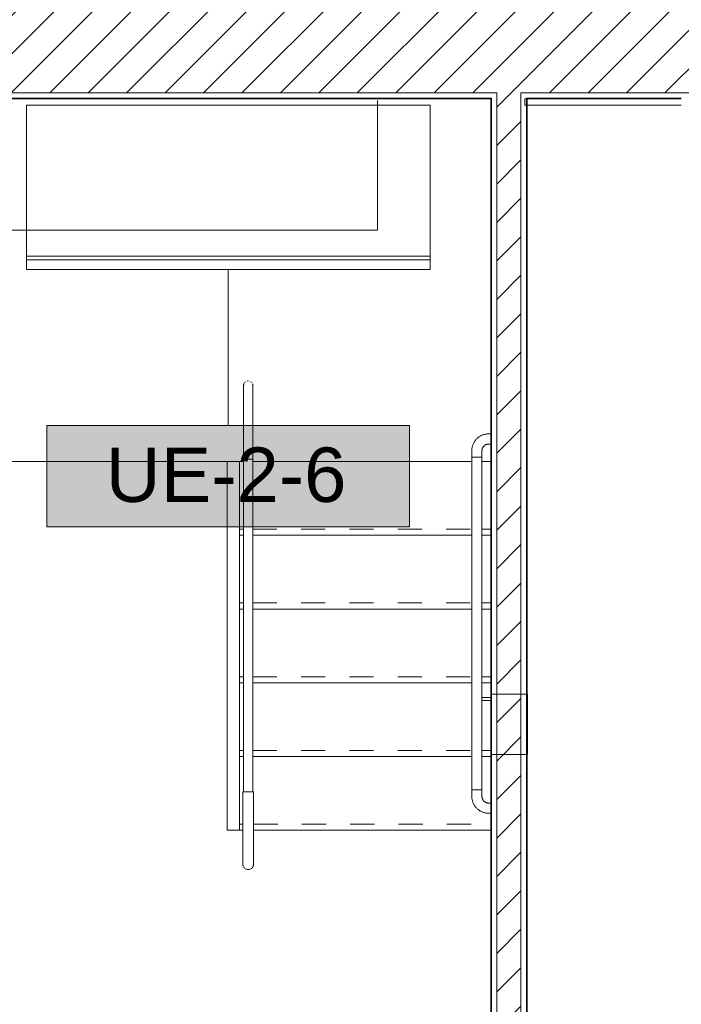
# Model space of a CAD drawing. Header units: metres. Extents: x 1.7 to 42.3, y -72.9 to -47.6.
# Tile 123 of 216: x 12.6 to 15.4, y -58.6 to -54.5. Entities that reach past the tile are written whole.
import ezdxf

# ---------------------------------------------------------------- set-up
doc = ezdxf.new("R2010")
doc.units = ezdxf.units.M
doc.linetypes.add('Projeção', pattern=[0.003969, 0.002381, -0.001587])
for name, color, linetype, lineweight, true_color in [('2PAV - FRIG_dwg', 7, 'Continuous', 18, 0x767676), ('M-EQPM-IDEN', 1, 'Continuous', 9, 0xff0000), ('TUB_FRIGO', 30, 'Continuous', 18, 0xff7f00)]:
    doc.layers.add(name, color=color, linetype=linetype, lineweight=lineweight, true_color=true_color)
for name, color, linetype, lineweight in [('A-COLS', 7, 'Continuous', 18), ('A-FLOR', 7, 'Continuous', 18), ('A-WALL', 7, 'Continuous', 18), ('A-WALL-PATT', 7, 'Continuous', 18), ('Balaústres', 7, 'Continuous', 18), ('Corrimão', 7, 'Continuous', 18), ('Guarda-corpos', 7, 'Continuous', 18), ('M-EQPM', 7, 'Continuous', 18), ('S-COLS', 7, 'Continuous', 18), ('S-STRS', 7, 'Continuous', 18)]:
    doc.layers.add(name, color=color, linetype=linetype, lineweight=lineweight)
doc.styles.add('Arial_2', font='arial.ttf', dxfattribs={"height": 0.225})
pattern_1 = [(50, (21.555, -62.9), (0.546555, -0.047815), [0.05715, -0.62865]), (355, (21.555, -62.9), (-0.105728, 0.573166), [0.04572, -0.50292]), (100.451, (21.601, -62.904), (0.440828, 0.525349), [0.04857, -0.53427]), (46.184, (21.555, -62.748), (0.813237, -0.12613), [0.08573, -0.94298]), (96.636, (21.623, -62.758), (0.712212, 0.742287), [0.07286, -0.80141]), (351.184, (21.555, -62.748), (0.712217, 0.742274), [0.06858, -0.75438]), (21, (21.631, -62.786), (0.454846, -0.306795), [0.05715, -0.62865]), (326, (21.631, -62.786), (0.185405, 0.55256), [0.04572, -0.50292]), (71.451, (21.669, -62.811), (0.640251, 0.245763), [0.04857, -0.53427]), (37.5, (21.555, -62.9), (0.009261, 0.2536672), [0.02515, -0.47168, 0.02515, -0.48539, -0.50482]), (37.5, (21.555, -62.9), (0.009261, 0.2536672), [-1.007, 0.02515, -0.47968]), (7.5, (21.555, -62.9), (0.200456, 0.300546), [0.02515, -0.26594, 0.02515, -0.46025, -0.1924]), (7.5, (21.555, -62.9), (0.200456, 0.300546), [-0.77648, 0.02515, -0.16726]), (327.5, (21.385, -62.9), (0.4067682, -0.0171882), [0.02515, -0.16535, 0.02515, -0.56921, -0.78867]), (327.5, (21.385, -62.9), (0.4067682, -0.0171882), [-0.78486, 0.02515, -0.76352]), (317.5, (21.309, -62.9), (0.444383, 0.0762794), [0.02515, -0.2225, 0.02515, -0.36957, -0.56007]), (317.5, (21.309, -62.9), (0.444383, 0.0762794), [-0.64237, 0.02515, -0.53492])]
pattern_2 = [(45, (21.555, -62.9), (-0.0795495, 0.0795495), [])]

# ---------------------------------------------------------------- blocks, each defined once
blk = doc.blocks.new('Paredes 25 - Paredes 21-7862988-2PAV - FRIGORÍFICA')
at = {"layer": 'A-WALL', "color": 253, "true_color": 0xaaaaaa}
for p, q in [((15.3873, -54.8415), (14.7398, -54.8415)), ((14.7398, -54.8415), (14.7398, -54.8679)), ((14.7398, -54.8679), (15.3873, -54.8679))]:
    blk.add_line(p, q, dxfattribs=at)
blk = doc.blocks.new('Guarda-corpo - 1_-6163817-2PAV - FRIGORÍFICA')
at = {"layer": 'Balaústres', "color": 253, "true_color": 0xaaaaaa}
for p, q in [((-0.0153, 0.3162), (-0.0148, 0.3168)), ((-0.0076, 0.3223), (-0.0069, 0.3226)), ((0.0023, 0.3237), (0.003, 0.3236)), ((0.0067, 0.3226), (0.0074, 0.3223)), ((0.0114, 0.3201), (0.012, 0.3196)), ((-0.0191, 0.2032), (-0.0191, 0)), ((0.019, 0), (0.019, 0.2032))]:
    blk.add_line(p, q, dxfattribs=at)
at = {"layer": 'Balaústres', "color": 253, "true_color": 0xaaaaaa, "flags": 128}
for points in [[(-0.0191, 0.3048), (-0.019, 0.3056), (-0.019, 0.3063), (-0.0189, 0.3071), (-0.0188, 0.3078), (-0.0187, 0.3086), (-0.0185, 0.3093), (-0.0183, 0.3101), (-0.0181, 0.3108), (-0.0178, 0.3115), (-0.0175, 0.3122), (-0.0172, 0.3129)], [(-0.0191, 0.3048), (-0.0191, 0.3047), (-0.0191, 0.3045), (-0.0191, 0.3041), (-0.0191, 0.3035), (-0.0191, 0.3028), (-0.0191, 0.3019), (-0.0191, 0.3008), (-0.0191, 0.2996), (-0.0191, 0.2983), (-0.0191, 0.2968), (-0.0191, 0.2951), (-0.0191, 0.2933), (-0.0191, 0.2914), (-0.0191, 0.2893), (-0.0191, 0.2871), (-0.0191, 0.2847), (-0.0191, 0.2822), (-0.0191, 0.2796), (-0.0191, 0.2768), (-0.0191, 0.274), (-0.0191, 0.271), (-0.0191, 0.2679), (-0.0191, 0.2648), (-0.0191, 0.2615), (-0.0191, 0.2581), (-0.0191, 0.2546), (-0.0191, 0.2511), (-0.0191, 0.2475), (-0.0191, 0.2438), (-0.0191, 0.24), (-0.0191, 0.2362), (-0.0191, 0.2323), (-0.0191, 0.2284), (-0.0191, 0.2245), (-0.0191, 0.2205), (-0.0191, 0.2165), (-0.0191, 0.2124), (-0.0191, 0.2084), (-0.0191, 0.2043), (-0.0191, 0.2032)], [(-0.0191, 0.2928), (-0.0191, 0.2947), (-0.0191, 0.2963), (-0.0191, 0.2979), (-0.0191, 0.2993), (-0.0191, 0.3005), (-0.0191, 0.3016), (-0.0191, 0.3026), (-0.0191, 0.3033), (-0.0191, 0.3039), (-0.0191, 0.3044), (-0.0191, 0.3047), (-0.0191, 0.3048), (-0.0191, 0.3048)], [(-0.0121, 0.3195), (-0.0115, 0.32), (-0.0109, 0.3204)], [(-0.0032, 0.3236), (-0.0025, 0.3237), (-0.0017, 0.3238)], [(0.0147, 0.3169), (0.0152, 0.3163), (0.0156, 0.3157)], [(0.0175, 0.3124), (0.0178, 0.3117), (0.018, 0.311), (0.0183, 0.3103), (0.0185, 0.3095), (0.0186, 0.3088), (0.0188, 0.308), (0.0189, 0.3073), (0.019, 0.3065), (0.019, 0.3058), (0.019, 0.305), (0.019, 0.3048)], [(0.019, 0.2032), (0.019, 0.2073), (0.019, 0.2113), (0.019, 0.2154), (0.019, 0.2194), (0.019, 0.2234), (0.019, 0.2274), (0.019, 0.2313), (0.019, 0.2352), (0.019, 0.239), (0.019, 0.2428), (0.019, 0.2465), (0.019, 0.2501), (0.019, 0.2537), (0.019, 0.2572), (0.019, 0.2606), (0.019, 0.2639), (0.019, 0.2671), (0.019, 0.2702), (0.019, 0.2732), (0.019, 0.2761), (0.019, 0.2789), (0.019, 0.2815), (0.019, 0.284), (0.019, 0.2864), (0.019, 0.2887), (0.019, 0.2908), (0.019, 0.2928), (0.019, 0.2947), (0.019, 0.2963), (0.019, 0.2979), (0.019, 0.2993), (0.019, 0.3005), (0.019, 0.3016), (0.019, 0.3026), (0.019, 0.3033), (0.019, 0.3039), (0.019, 0.3044), (0.019, 0.3047), (0.019, 0.3048), (0.019, 0.3048)], [(0.019, 0.3048), (0.019, 0.3047), (0.019, 0.3045), (0.019, 0.3041), (0.019, 0.3035), (0.019, 0.3028), (0.019, 0.3019), (0.019, 0.3008), (0.019, 0.2996), (0.019, 0.2983), (0.019, 0.2968), (0.019, 0.2951), (0.019, 0.2933)], [(-0.0191, 0.2032), (-0.0191, 0.2073), (-0.0191, 0.2113), (-0.0191, 0.2154), (-0.0191, 0.2194), (-0.0191, 0.2234), (-0.0191, 0.2274), (-0.0191, 0.2313), (-0.0191, 0.2352), (-0.0191, 0.239), (-0.0191, 0.2428), (-0.0191, 0.2465), (-0.0191, 0.2501), (-0.0191, 0.2525)], [(0.019, 0.2812), (0.019, 0.2796), (0.019, 0.2768), (0.019, 0.274), (0.019, 0.271), (0.019, 0.2679), (0.019, 0.2648), (0.019, 0.2615), (0.019, 0.2581), (0.019, 0.2546), (0.019, 0.2511), (0.019, 0.2475), (0.019, 0.2438), (0.019, 0.24), (0.019, 0.2362), (0.019, 0.2323), (0.019, 0.2284), (0.019, 0.2245), (0.019, 0.2205), (0.019, 0.2165), (0.019, 0.2124), (0.019, 0.2084), (0.019, 0.2043), (0.019, 0.2032)]]:
    blk.add_lwpolyline(points, dxfattribs=at)
blk = doc.blocks.new('Guarda-corpo - 1_-8449295-2PAV - FRIGORÍFICA')
at = {"layer": 'Balaústres', "color": 253, "true_color": 0xaaaaaa}
for p, q in [((-0.022, 0), (-0.022, -0.1984)), ((-0.0191, 0), (-0.022, 0)), ((0.022, 0), (0.0191, 0)), ((0.022, -0.1984), (0.022, 0))]:
    blk.add_line(p, q, dxfattribs=at)
at = {"layer": 'Balaústres', "color": 253, "true_color": 0xaaaaaa, "flags": 128}
for points in [[(-0.022, -0.2479), (-0.022, -0.2463), (-0.022, -0.2427), (-0.022, -0.239), (-0.022, -0.2352), (-0.022, -0.2314), (-0.022, -0.2275), (-0.022, -0.2236), (-0.022, -0.2197), (-0.022, -0.2157), (-0.022, -0.2117), (-0.022, -0.2076), (-0.022, -0.2036), (-0.022, -0.1995), (-0.022, -0.1984)], [(-0.022, -0.1984), (-0.022, -0.2025), (-0.022, -0.2065), (-0.022, -0.2106), (-0.022, -0.2146), (-0.022, -0.2186), (-0.022, -0.2226), (-0.022, -0.2265), (-0.022, -0.2304), (-0.022, -0.2342), (-0.022, -0.238), (-0.022, -0.2417), (-0.022, -0.2453), (-0.022, -0.2489), (-0.022, -0.2524), (-0.022, -0.2558), (-0.022, -0.2591), (-0.022, -0.2623), (-0.022, -0.2654), (-0.022, -0.2684), (-0.022, -0.2713), (-0.022, -0.2741), (-0.022, -0.2767), (-0.022, -0.2792), (-0.022, -0.2816), (-0.022, -0.2839), (-0.022, -0.286), (-0.022, -0.288), (-0.022, -0.2899), (-0.022, -0.2915), (-0.022, -0.2931), (-0.022, -0.2945), (-0.022, -0.2957), (-0.022, -0.2968), (-0.022, -0.2978), (-0.022, -0.2985), (-0.022, -0.2991), (-0.022, -0.2996), (-0.022, -0.2999), (-0.022, -0.3), (-0.022, -0.3)], [(0.022, -0.1984), (0.022, -0.2025), (0.022, -0.2065), (0.022, -0.2106), (0.022, -0.2146), (0.022, -0.2186), (0.022, -0.2226), (0.022, -0.2265), (0.022, -0.2304), (0.022, -0.2342), (0.022, -0.238), (0.022, -0.2417), (0.022, -0.2453)], [(0.022, -0.3), (0.022, -0.2999), (0.022, -0.2997), (0.022, -0.2993), (0.022, -0.2987), (0.022, -0.298), (0.022, -0.2971), (0.022, -0.296), (0.022, -0.2948), (0.022, -0.2935), (0.022, -0.292), (0.022, -0.2903), (0.022, -0.2885), (0.022, -0.2866), (0.022, -0.2845), (0.022, -0.2823), (0.022, -0.2799), (0.022, -0.2774), (0.022, -0.2748), (0.022, -0.272), (0.022, -0.2692), (0.022, -0.2662), (0.022, -0.2631), (0.022, -0.26), (0.022, -0.2567), (0.022, -0.2533), (0.022, -0.2498), (0.022, -0.2463), (0.022, -0.2427), (0.022, -0.239), (0.022, -0.2352), (0.022, -0.2314), (0.022, -0.2275), (0.022, -0.2236), (0.022, -0.2197), (0.022, -0.2157), (0.022, -0.2117), (0.022, -0.2076), (0.022, -0.2036), (0.022, -0.1995), (0.022, -0.1984)], [(0.022, -0.2634), (0.022, -0.2654), (0.022, -0.2684), (0.022, -0.2713), (0.022, -0.2741), (0.022, -0.2767), (0.022, -0.2792), (0.022, -0.2816), (0.022, -0.2839), (0.022, -0.286), (0.022, -0.288), (0.022, -0.2899), (0.022, -0.2915), (0.022, -0.2931), (0.022, -0.2945), (0.022, -0.2957), (0.022, -0.2968), (0.022, -0.2978), (0.022, -0.2985), (0.022, -0.2991), (0.022, -0.2996), (0.022, -0.2999), (0.022, -0.3), (0.022, -0.3)], [(-0.022, -0.3), (-0.022, -0.2999), (-0.022, -0.2997), (-0.022, -0.2993), (-0.022, -0.2987), (-0.022, -0.298), (-0.022, -0.2971), (-0.022, -0.296), (-0.022, -0.2948), (-0.022, -0.2935), (-0.022, -0.292), (-0.022, -0.2903), (-0.022, -0.2885), (-0.022, -0.2874)], [(-0.0198, -0.3096), (-0.0202, -0.3088), (-0.0205, -0.308), (-0.0208, -0.3071), (-0.0211, -0.3063), (-0.0213, -0.3055), (-0.0215, -0.3046), (-0.0217, -0.3037), (-0.0218, -0.3029), (-0.0219, -0.302), (-0.022, -0.3011), (-0.022, -0.3002), (-0.022, -0.3)], [(-0.0164, -0.3147), (-0.017, -0.314), (-0.0175, -0.3133), (-0.018, -0.3126), (-0.0185, -0.3119)], [(-0.0124, -0.3182), (-0.0131, -0.3176), (-0.0138, -0.3171), (-0.0145, -0.3165)], [(-0.0069, -0.3209), (-0.0078, -0.3206), (-0.0086, -0.3203), (-0.0094, -0.3199), (-0.0102, -0.3195)], [(0, -0.322), (-0.0009, -0.322), (-0.0018, -0.3219), (-0.0026, -0.3218), (-0.0035, -0.3217), (-0.0044, -0.3216)], [(0.0046, -0.3215), (0.0037, -0.3217), (0.0029, -0.3218), (0.002, -0.3219), (0.0011, -0.322), (0.0002, -0.322)], [(0.0096, -0.3198), (0.0088, -0.3202), (0.008, -0.3205), (0.0071, -0.3208)], [(0.0147, -0.3164), (0.014, -0.317), (0.0133, -0.3175), (0.0126, -0.318), (0.0119, -0.3185)], [(0.0182, -0.3124), (0.0176, -0.3131), (0.0171, -0.3138), (0.0165, -0.3145)], [(0.022, -0.3), (0.022, -0.3009), (0.0219, -0.3018), (0.0218, -0.3026), (0.0217, -0.3035), (0.0216, -0.3044), (0.0214, -0.3052), (0.0211, -0.3061), (0.0209, -0.3069), (0.0206, -0.3078), (0.0203, -0.3086), (0.0199, -0.3094), (0.0195, -0.3102)]]:
    blk.add_lwpolyline(points, dxfattribs=at)
blk = doc.blocks.new('Guarda-corpo - Guarda-corpo-8449130-2PAV - FRIGORÍFICA')
at = {"layer": 'Corrimão', "color": 253, "true_color": 0xaaaaaa}
for p, q in [((13.5762, -56.3321), (13.6143, -56.3321)), ((13.5762, -56.3321), (13.5762, -56.6466)), ((13.6143, -56.3321), (13.6143, -56.6466)), ((13.5762, -56.6466), (13.5762, -57.7071)), ((13.6143, -56.6466), (13.6143, -57.7071)), ((13.6143, -57.7071), (13.5762, -57.7071))]:
    blk.add_line(p, q, dxfattribs=at)
for name, p in [('Guarda-corpo - 1_-6163817-2PAV - FRIGORÍFICA', (13.5953, -56.3321)), ('Guarda-corpo - 1_-8449295-2PAV - FRIGORÍFICA', (13.5953, -57.7071))]:
    blk.add_blockref(name, p)
blk = doc.blocks.new('Guarda-corpo - Apoio com Canopla-8581023-2PAV - FRIGORÍFICA')
at = {"layer": 'Balaústres', "color": 253, "true_color": 0xaaaaaa}
for p, q in [((-0.0386, 0.097), (-0.0476, 0.097)), ((-0.0476, 0.055), (-0.0386, 0.055)), ((-0.0111, 0.0275), (-0.0111, 0)), ((0.0068, 0), (0.0129, 0)), ((0.0309, 0), (0.0309, 0.0275))]:
    blk.add_line(p, q, dxfattribs=at)
at = {"layer": 'Balaústres', "color": 253, "true_color": 0xaaaaaa, "flags": 128}
for points in [[(0.0309, 0.0275), (0.0308, 0.0303), (0.0306, 0.0331), (0.0304, 0.0358), (0.03, 0.0386), (0.0295, 0.0413), (0.0289, 0.044), (0.0281, 0.0467), (0.0273, 0.0494), (0.0264, 0.052), (0.0254, 0.0546), (0.0242, 0.0571), (0.023, 0.0596), (0.0217, 0.062), (0.0202, 0.0644), (0.0187, 0.0667), (0.0171, 0.069), (0.0154, 0.0712), (0.0136, 0.0733), (0.0117, 0.0754), (0.0098, 0.0774), (0.0077, 0.0793), (0.0056, 0.0811), (0.0035, 0.0828), (0.0012, 0.0844), (-0.0011, 0.086), (-0.0035, 0.0874), (-0.0059, 0.0888), (-0.0084, 0.0901), (-0.0109, 0.0912), (-0.0135, 0.0923), (-0.0161, 0.0932), (-0.0187, 0.0941), (-0.0214, 0.0948), (-0.0241, 0.0955), (-0.0268, 0.096), (-0.0296, 0.0964), (-0.0323, 0.0967), (-0.0351, 0.0969), (-0.0379, 0.097), (-0.0386, 0.097)], [(0.0309, 0.0275), (0.0308, 0.0303), (0.0306, 0.0331), (0.0304, 0.0358), (0.03, 0.0386), (0.0295, 0.0413), (0.0289, 0.044), (0.0281, 0.0467), (0.0273, 0.0494), (0.0264, 0.052), (0.0254, 0.0546), (0.0242, 0.0571), (0.023, 0.0596), (0.0217, 0.062), (0.0202, 0.0644), (0.0187, 0.0667), (0.0171, 0.069), (0.0154, 0.0712), (0.0136, 0.0733), (0.0117, 0.0754), (0.0098, 0.0774), (0.0077, 0.0793), (0.0056, 0.0811), (0.0035, 0.0828), (0.0012, 0.0844), (-0.0011, 0.086), (-0.0035, 0.0874), (-0.0059, 0.0888), (-0.0084, 0.0901), (-0.0109, 0.0912), (-0.0135, 0.0923), (-0.0161, 0.0932), (-0.0187, 0.0941), (-0.0214, 0.0948), (-0.0241, 0.0955), (-0.0268, 0.096), (-0.0296, 0.0964), (-0.0323, 0.0967), (-0.0351, 0.0969), (-0.0379, 0.097), (-0.0386, 0.097)], [(-0.0386, 0.055), (-0.0376, 0.055), (-0.0365, 0.0549), (-0.0354, 0.0548), (-0.0343, 0.0546), (-0.0332, 0.0545), (-0.0321, 0.0542), (-0.0311, 0.0539), (-0.03, 0.0536), (-0.029, 0.0532), (-0.0279, 0.0528), (-0.0269, 0.0524), (-0.026, 0.0519), (-0.025, 0.0514), (-0.024, 0.0508), (-0.0231, 0.0502), (-0.0222, 0.0496), (-0.0214, 0.0489), (-0.0205, 0.0482), (-0.0197, 0.0474), (-0.0189, 0.0467), (-0.0182, 0.0459), (-0.0175, 0.045), (-0.0168, 0.0442), (-0.0161, 0.0433), (-0.0155, 0.0424), (-0.0149, 0.0414), (-0.0144, 0.0405), (-0.0139, 0.0395), (-0.0134, 0.0385), (-0.013, 0.0375), (-0.0126, 0.0364), (-0.0123, 0.0354), (-0.012, 0.0343), (-0.0118, 0.0333), (-0.0116, 0.0322), (-0.0114, 0.0311), (-0.0113, 0.03), (-0.0112, 0.0289), (-0.0112, 0.0278), (-0.0111, 0.0275)], [(-0.0161, 0.0433), (-0.0155, 0.0424), (-0.0149, 0.0414)]]:
    blk.add_lwpolyline(points, dxfattribs=at)
blk = doc.blocks.new('Guarda-corpo - Apoio com Canopla-8581089-2PAV - FRIGORÍFICA')
at = {"layer": 'Balaústres', "color": 253, "true_color": 0xaaaaaa}
for p, q in [((-0.0111, 0), (-0.0111, -0.0275)), ((0.0129, 0), (0.0068, 0)), ((0.0309, -0.0275), (0.0309, 0)), ((-0.0386, -0.055), (-0.0476, -0.055)), ((-0.0476, -0.097), (-0.0386, -0.097))]:
    blk.add_line(p, q, dxfattribs=at)
at = {"layer": 'Balaústres', "color": 253, "true_color": 0xaaaaaa, "flags": 128}
for points in [[(-0.0386, -0.097), (-0.0359, -0.0969), (-0.0331, -0.0968), (-0.0303, -0.0965), (-0.0276, -0.0961), (-0.0248, -0.0956), (-0.0221, -0.095), (-0.0194, -0.0943), (-0.0168, -0.0935), (-0.0142, -0.0925), (-0.0116, -0.0915), (-0.009, -0.0904), (-0.0066, -0.0891), (-0.0041, -0.0878), (-0.0017, -0.0864), (0.0006, -0.0849), (0.0029, -0.0832), (0.0051, -0.0815), (0.0072, -0.0798), (0.0092, -0.0779), (0.0112, -0.0759), (0.0131, -0.0739), (0.0149, -0.0718), (0.0166, -0.0696), (0.0183, -0.0674), (0.0198, -0.0651), (0.0213, -0.0627), (0.0226, -0.0603), (0.0239, -0.0578), (0.0251, -0.0553), (0.0261, -0.0527), (0.0271, -0.0501), (0.0279, -0.0474), (0.0287, -0.0447), (0.0293, -0.042), (0.0298, -0.0393), (0.0303, -0.0366), (0.0306, -0.0338), (0.0308, -0.031), (0.0308, -0.0283), (0.0309, -0.0275)], [(-0.0111, -0.0275), (-0.0112, -0.0286), (-0.0112, -0.0297), (-0.0113, -0.0308), (-0.0115, -0.0319), (-0.0117, -0.033), (-0.0119, -0.034), (-0.0122, -0.0351), (-0.0125, -0.0362), (-0.0129, -0.0372), (-0.0133, -0.0382), (-0.0138, -0.0392), (-0.0143, -0.0402), (-0.0148, -0.0412), (-0.0154, -0.0421), (-0.016, -0.043), (-0.0166, -0.0439), (-0.0173, -0.0448), (-0.018, -0.0456), (-0.0187, -0.0464), (-0.0195, -0.0472), (-0.0203, -0.048), (-0.0211, -0.0487), (-0.022, -0.0494), (-0.0229, -0.05), (-0.0238, -0.0506), (-0.0247, -0.0512), (-0.0257, -0.0518), (-0.0267, -0.0523), (-0.0277, -0.0527), (-0.0287, -0.0531), (-0.0297, -0.0535), (-0.0308, -0.0538), (-0.0318, -0.0541), (-0.0329, -0.0544), (-0.034, -0.0546), (-0.0351, -0.0548), (-0.0362, -0.0549), (-0.0373, -0.055), (-0.0384, -0.055), (-0.0386, -0.055)], [(-0.0386, -0.097), (-0.0359, -0.0969), (-0.0331, -0.0968), (-0.0303, -0.0965), (-0.0276, -0.0961), (-0.0248, -0.0956), (-0.0221, -0.095), (-0.0194, -0.0943), (-0.0168, -0.0935), (-0.0142, -0.0925), (-0.0116, -0.0915), (-0.009, -0.0904), (-0.0066, -0.0891), (-0.0041, -0.0878), (-0.0017, -0.0864), (0.0006, -0.0849), (0.0029, -0.0832), (0.0051, -0.0815), (0.0072, -0.0798), (0.0092, -0.0779), (0.0112, -0.0759), (0.0131, -0.0739), (0.0149, -0.0718), (0.0166, -0.0696), (0.0183, -0.0674), (0.0198, -0.0651), (0.0213, -0.0627), (0.0226, -0.0603), (0.0239, -0.0578), (0.0251, -0.0553), (0.0261, -0.0527), (0.0271, -0.0501), (0.0279, -0.0474), (0.0287, -0.0447), (0.0293, -0.042), (0.0298, -0.0393), (0.0303, -0.0366), (0.0306, -0.0338), (0.0308, -0.031), (0.0308, -0.0283), (0.0309, -0.0275)], [(-0.0229, -0.05), (-0.0238, -0.0506), (-0.0247, -0.0512)]]:
    blk.add_lwpolyline(points, dxfattribs=at)
blk = doc.blocks.new('Guarda-corpo - Apoio com Canopla-8581091-2PAV - FRIGORÍFICA')
at = {"layer": 'Balaústres', "color": 253, "true_color": 0xaaaaaa}
for p, q in [((-0.0112, 0.0063), (-0.0476, 0.0063)), ((-0.0476, -0.0064), (-0.0112, -0.0064))]:
    blk.add_line(p, q, dxfattribs=at)
blk = doc.blocks.new('Guarda-corpo - Guarda-corpo-8581004-2PAV - FRIGORÍFICA')
at = {"layer": 'Corrimão', "color": 253, "true_color": 0xaaaaaa}
for p, q in [((14.5206, -56.3241), (14.5408, -56.3241)), ((14.5206, -56.3241), (14.5206, -56.6466)), ((14.5415, -56.3241), (14.5626, -56.3241)), ((14.5626, -56.3241), (14.5626, -56.6466)), ((14.5206, -56.6466), (14.5206, -57.6991)), ((14.5626, -56.6466), (14.5626, -57.6991)), ((14.5408, -57.6991), (14.5206, -57.6991)), ((14.5626, -57.6991), (14.5415, -57.6991))]:
    blk.add_line(p, q, dxfattribs=at)
at = {"extrusion": (0, 0, -1), "zscale": -1}
for name, p in [('Guarda-corpo - Apoio com Canopla-8581023-2PAV - FRIGORÍFICA', (-14.5514, -56.3241)), ('Guarda-corpo - Apoio com Canopla-8581091-2PAV - FRIGORÍFICA', (-14.5514, -57.3241)), ('Guarda-corpo - Apoio com Canopla-8581089-2PAV - FRIGORÍFICA', (-14.5514, -57.6991))]:
    blk.add_blockref(name, p, dxfattribs=at)
blk = doc.blocks.new('4 GRE - ESCOLA DE CINEMA E AUDIOVISUAL CINE REX R07_rvt-1-2PAV - FRIGORÍFICA')
at = {"layer": 'A-WALL-PATT', "true_color": 0xd4d4d4}
h = blk.add_hatch(dxfattribs=at)
h.set_pattern_fill('FP_2', color=254, style=0, pattern_type=2)
h.set_pattern_definition(pattern_2)
h.paths.add_polyline_path([(34.6414, -54.8165), (34.6587, -54.8165), (34.6587, -54.3665), (34.6373, -54.3665), (34.6373, -54.8165)])
h.paths.add_polyline_path([(32.8478, -54.8165), (33.6873, -54.8165), (33.6873, -54.3665), (11.9396, -54.3665), (11.9396, -54.4969), (11.7396, -54.4969), (11.7396, -54.3665), (11.3998, -54.3665), (11.3998, -54.8165), (11.434, -54.8165), (11.434, -54.5715), (11.534, -54.5715), (11.534, -54.8165), (12.4365, -54.8165), (12.4355, -54.8148), (12.6087, -54.8148), (12.6087, -54.8165), (32.674, -54.8165)])
h.paths.add_polyline_path([(9.7657, -54.8165), (9.7998, -54.8165), (9.7998, -54.3665), (5.5173, -54.3665), (5.5173, -54.8165), (9.6948, -54.8165)])
h = blk.add_hatch(dxfattribs=at)
h.set_pattern_fill('FP_1', color=254, style=0, pattern_type=2)
h.set_pattern_definition(pattern_1)
h.paths.add_polyline_path([(34.6123, -54.8415), (34.6587, -54.8415), (34.6587, -54.839), (34.6148, -54.839), (34.6148, -54.5915), (34.6123, -54.5915), (34.6123, -54.8215)])
h.paths.add_polyline_path([(33.5, -54.8415), (33.7123, -54.8415), (33.7123, -54.5915), (33.7098, -54.5915), (33.7098, -54.839), (33.129, -54.839), (33.129, -54.8415), (33.1739, -54.8415)])
h.paths.add_polyline_path([(32.5217, -54.8415), (32.6515, -54.8415), (32.6515, -54.839), (29.4492, -54.8395), (29.4492, -54.8415), (31.8695, -54.8415)])
h.paths.add_polyline_path([(33.1205, -54.8415), (33.1205, -54.839), (33.1165, -54.839), (33.1165, -54.8415), (33.119, -54.8415)])
h.paths.add_polyline_path([(29.3228, -54.8415), (29.3228, -54.839), (26.3937, -54.839), (26.3937, -54.8415), (26.6519, -54.8415)])
h.paths.add_polyline_path([(26.2673, -54.8415), (26.2673, -54.839), (22.5437, -54.839), (22.5437, -54.8415)])
h.paths.add_polyline_path([(22.4173, -54.8415), (22.4173, -54.839), (19.0149, -54.839), (19.0149, -54.8415), (21.4343, -54.8415)])
h.paths.add_polyline_path([(18.8885, -54.8415), (18.8885, -54.839), (15.5137, -54.839), (15.5137, -54.8415), (18.8256, -54.8415)])
h.paths.add_polyline_path([(14.5863, -54.8415), (14.6015, -54.8415), (14.6015, -54.839), (12.5945, -54.8394), (12.5932, -54.8415), (14.2602, -54.8415)])
h.paths.add_polyline_path([(14.749, -54.8415), (15.3873, -54.8415), (15.3873, -54.839), (14.7465, -54.839), (14.7465, -54.8415)])
h.paths.add_polyline_path([(12.224, -54.8415), (12.224, -54.839), (11.559, -54.839), (11.559, -54.8415), (11.6514, -54.8415)])
h.paths.add_polyline_path([(12.294, -54.8415), (12.4509, -54.8415), (12.4494, -54.839), (12.294, -54.839)])
h.paths.add_polyline_path([(11.409, -54.8415), (11.409, -54.839), (11.3998, -54.839), (11.3998, -54.8415)])
h.paths.add_polyline_path([(9.7882, -54.8415), (9.7998, -54.8415), (9.7998, -54.839), (9.7882, -54.839)])
h.paths.add_polyline_path([(9.6407, -54.8415), (9.6432, -54.8415), (9.6432, -54.839), (5.5087, -54.839), (5.5087, -54.8415), (9.0426, -54.8415)])
h = blk.add_hatch(dxfattribs=at)
h.set_pattern_fill('FP_1', color=254, style=0, pattern_type=2)
h.set_pattern_definition(pattern_1)
h.paths.add_polyline_path([(14.6015, -67.9426), (14.6015, -67.2236), (14.674, -67.2236), (14.674, -67.2211), (14.599, -67.2211), (14.599, -67.9426)])
h.paths.add_polyline_path([(14.599, -66.0211), (14.674, -66.0211), (14.674, -66.0186), (14.6015, -66.0186), (14.6015, -65.3561), (14.599, -65.3561), (14.599, -65.8465)])
h.paths.add_polyline_path([(14.599, -65.2861), (14.6015, -65.2861), (14.6015, -62.4364), (14.599, -62.4364), (14.599, -64.1867)])
h.paths.add_polyline_path([(14.6015, -61.0364), (14.6015, -54.8415), (14.599, -54.8415), (14.599, -61.0364)])
h = blk.add_hatch(dxfattribs=at)
h.set_pattern_fill('FP_2', color=254, style=0, pattern_type=2)
h.set_pattern_definition(pattern_2)
h.paths.add_polyline_path([(14.674, -67.9426), (14.724, -67.9426), (14.724, -67.2461), (14.624, -67.2461), (14.624, -67.9426)])
h.paths.add_polyline_path([(14.724, -65.9961), (14.724, -62.4364), (14.624, -62.4364), (14.624, -65.9961), (14.674, -65.9961)])
h.paths.add_polyline_path([(14.724, -61.0364), (14.724, -54.8165), (14.624, -54.8165), (14.624, -61.0364)])
h = blk.add_hatch(dxfattribs=at)
h.set_pattern_fill('FP_1', color=254, style=0, pattern_type=2)
h.set_pattern_definition(pattern_1)
h.paths.add_polyline_path([(14.749, -67.9426), (14.749, -67.2211), (14.674, -67.2211), (14.674, -67.2236), (14.7465, -67.2236), (14.7465, -67.9426)])
h.paths.add_polyline_path([(14.674, -66.0211), (14.749, -66.0211), (14.749, -62.4364), (14.7465, -62.4364), (14.7465, -66.0186), (14.674, -66.0186)])
h.paths.add_polyline_path([(14.749, -61.0364), (14.749, -54.8415), (14.7465, -54.8415), (14.7465, -61.0364)])
at = {"layer": 'A-FLOR', "color": 253, "true_color": 0xaaaaaa}
for p, q in [((11.559, -56.3415), (13.5088, -56.3415)), ((13.5588, -56.3415), (13.5762, -56.3415)), ((13.6143, -56.3415), (14.5206, -56.3415)), ((14.5626, -56.3415), (14.599, -56.3415))]:
    blk.add_line(p, q, dxfattribs=at)
at = {"layer": 'A-WALL', "color": 253, "true_color": 0xaaaaaa}
for p, q in [((12.294, -54.8165), (14.624, -54.8165)), ((12.294, -54.839), (14.6015, -54.839)), ((12.294, -54.8415), (14.599, -54.8415)), ((14.599, -54.8415), (14.599, -61.0364)), ((14.6015, -54.8415), (14.6015, -54.839)), ((14.6015, -54.8415), (14.6015, -61.0364)), ((14.624, -54.839), (14.624, -54.8165)), ((14.624, -54.8415), (14.624, -54.839)), ((14.624, -54.8415), (14.624, -61.0364)), ((14.724, -54.839), (14.724, -54.8165)), ((14.724, -54.8165), (32.674, -54.8165)), ((14.724, -54.8415), (14.724, -54.839)), ((14.724, -54.8415), (14.724, -61.0364)), ((14.7465, -54.8415), (14.7465, -54.839)), ((14.7465, -54.839), (15.3873, -54.839)), ((14.7465, -54.8415), (14.7465, -61.0364)), ((14.749, -61.0364), (14.749, -54.8415)), ((14.749, -54.8415), (15.3873, -54.8415))]:
    blk.add_line(p, q, dxfattribs=at)
at = {"layer": 'S-STRS', "color": 253, "true_color": 0xaaaaaa}
for p, q in [((13.5588, -56.3415), (13.5088, -56.3415)), ((13.5088, -57.8665), (13.5088, -56.3415)), ((13.5588, -56.6465), (13.5588, -56.3415)), ((13.5588, -56.9515), (13.5588, -56.6465)), ((13.5588, -56.6465), (13.5762, -56.6465)), ((13.6143, -56.6465), (14.5206, -56.6465)), ((14.5626, -56.6465), (14.599, -56.6465)), ((13.5588, -57.2565), (13.5588, -56.9515)), ((13.5588, -56.9515), (13.5762, -56.9515)), ((13.6143, -56.9515), (14.5206, -56.9515)), ((14.5626, -56.9515), (14.599, -56.9515)), ((13.5588, -57.5615), (13.5588, -57.2565)), ((13.5588, -57.2565), (13.5762, -57.2565)), ((13.6143, -57.2565), (14.5206, -57.2565)), ((14.5626, -57.2565), (14.599, -57.2565)), ((13.5588, -57.8665), (13.5588, -57.5615)), ((13.5588, -57.5615), (13.5762, -57.5615)), ((13.6143, -57.5615), (14.5206, -57.5615)), ((14.5626, -57.5615), (14.599, -57.5615)), ((13.5088, -57.8665), (13.5588, -57.8665)), ((13.5588, -57.8665), (13.5734, -57.8665)), ((13.6173, -57.8665), (14.599, -57.8665))]:
    blk.add_line(p, q, dxfattribs=at)
at = {"layer": 'S-STRS', "color": 253, "linetype": 'Projeção', "true_color": 0xaaaaaa}
for p, q in [((13.5588, -56.6215), (13.5762, -56.6215)), ((13.6143, -56.6215), (14.5206, -56.6215)), ((14.5626, -56.6215), (14.599, -56.6215)), ((13.5588, -56.9265), (13.5762, -56.9265)), ((13.6143, -56.9265), (14.5206, -56.9265)), ((14.5626, -56.9265), (14.599, -56.9265)), ((13.5588, -57.2315), (13.5762, -57.2315)), ((13.6143, -57.2315), (14.5206, -57.2315)), ((14.5626, -57.2315), (14.599, -57.2315)), ((13.5588, -57.5365), (13.5762, -57.5365)), ((13.6143, -57.5365), (14.5206, -57.5365)), ((14.5626, -57.5365), (14.599, -57.5365)), ((13.5588, -57.8415), (13.5733, -57.8415)), ((13.6173, -57.8415), (14.599, -57.8415))]:
    blk.add_line(p, q, dxfattribs=at)
at = {"layer": 'A-WALL', "color": 253, "lineweight": 18, "true_color": 0xaaaaaa}
blk.add_blockref('Paredes 25 - Paredes 21-7862988-2PAV - FRIGORÍFICA', (0, 0), dxfattribs=at)
at = {"layer": 'Guarda-corpos', "color": 253, "lineweight": 18, "true_color": 0xaaaaaa}
for name in ['Guarda-corpo - Guarda-corpo-8449130-2PAV - FRIGORÍFICA', 'Guarda-corpo - Guarda-corpo-8581004-2PAV - FRIGORÍFICA']:
    blk.add_blockref(name, (0, 0), dxfattribs=at)
blk = doc.blocks.new('Family - P60-300172-2PAV - FRIGORÍFICA')
at = {"layer": 'S-COLS', "color": 253, "true_color": 0xaaaaaa}
for p, q in [((-0.075, 0.125), (-0.075, -0.125)), ((0.075, 0.125), (-0.075, 0.125)), ((0.075, -0.125), (0.075, 0.125)), ((-0.075, -0.125), (0.075, -0.125))]:
    blk.add_line(p, q, dxfattribs=at)
blk = doc.blocks.new('Family - P60-301641-2PAV - FRIGORÍFICA')
at = {"layer": 'S-COLS', "color": 253, "true_color": 0xaaaaaa}
for p, q in [((-0.075, 0.125), (-0.075, -0.125)), ((0.075, 0.125), (-0.075, 0.125)), ((0.075, -0.125), (0.075, 0.125)), ((-0.075, -0.125), (0.075, -0.125))]:
    blk.add_line(p, q, dxfattribs=at)
blk = doc.blocks.new('ESTRUTURAL CINE REX _011_IFC-1-2PAV - FRIGORÍFICA')
at = {"layer": 'A-COLS', "color": 253, "lineweight": 18, "true_color": 0xaaaaaa}
blk.add_blockref('Family - P60-301641-2PAV - FRIGORÍFICA', (14.6753, -57.4284), dxfattribs=at)
at = {"layer": 'S-COLS', "color": 253, "lineweight": 18, "true_color": 0xaaaaaa}
blk.add_blockref('Family - P60-300172-2PAV - FRIGORÍFICA', (14.6753, -57.4284), dxfattribs=at)
blk = doc.blocks.new('MIH100_140_DLHN18 _provisório_ - MIH160DLHN18-1067312-2PAV - FRIGORÍFICA')
at = {"layer": 'M-EQPM', "color": 1, "true_color": 0xff0000}
for p, q in [((12.6775, -55.4842), (12.6775, -54.8673)), ((14.3475, -54.8673), (12.6775, -54.8673)), ((12.6775, -55.4928), (12.6775, -54.8673)), ((14.3475, -54.8673), (12.6775, -54.8673)), ((14.3475, -54.8673), (14.3475, -55.4842)), ((14.3475, -55.4928), (14.3475, -54.8673)), ((12.6775, -55.4928), (12.6775, -55.4842)), ((12.6775, -55.5073), (12.6775, -55.4928)), ((12.6775, -55.4928), (14.3475, -55.4928)), ((12.6775, -55.4928), (12.6775, -55.5073)), ((14.3475, -55.4928), (12.6775, -55.4928)), ((14.3475, -55.4842), (14.3475, -55.4928)), ((14.3475, -55.4928), (14.3475, -55.5073)), ((14.3475, -55.4928), (14.3475, -55.5073)), ((12.6775, -55.5473), (12.6775, -55.5073)), ((14.3475, -55.5073), (12.6775, -55.5073)), ((12.6775, -55.5073), (14.3475, -55.5073)), ((12.6775, -55.5073), (12.6775, -55.5473)), ((14.3475, -55.5073), (14.3475, -55.5473)), ((14.3475, -55.5073), (14.3475, -55.5473)), ((12.6775, -55.5473), (14.3475, -55.5473)), ((12.6775, -55.5473), (14.3475, -55.5473))]:
    blk.add_line(p, q, dxfattribs=at)
blk = doc.blocks.new('2PAV - FRIG_dwg-1115023-2PAV - FRIGORÍFICA')
at = {"layer": 'TUB_FRIGO', "flags": 128}
blk.add_lwpolyline([(-7.4242, 8.0514), (-7.4242, 7.5148), (-11.0032, 7.5148), (-11.0032, 8.2228)], dxfattribs=at)
blk = doc.blocks.new('M_Identificador de equipamento mecânico_BTS - Em caixas-817025-2PAV - FRIGORÍFICA')
at = {"layer": 'M-EQPM-IDEN', "true_color": 0xf5f5f5}
blk.add_hatch(color=7, dxfattribs=at).paths.add_polyline_path([(0.01, 0.0028), (0.01, -0.0028), (-0.01, -0.0028), (-0.01, 0.0028)])
at = {"layer": 'M-EQPM-IDEN'}
for p, q in [((0.01, 0.0028), (-0.01, 0.0028)), ((-0.01, 0.0028), (-0.01, -0.0028)), ((-0.01, 0.0028), (0.01, 0.0028)), ((-0.01, -0.0028), (-0.01, 0.0028)), ((0.01, -0.0028), (0.01, 0.0028)), ((0.01, 0.0028), (0.01, -0.0028)), ((-0.01, -0.0028), (0.01, -0.0028)), ((0.01, -0.0028), (-0.01, -0.0028))]:
    blk.add_line(p, q, dxfattribs=at)

msp = doc.modelspace()

# ---------------------------------------------------------------- linework, layer by layer
at = {"layer": 'M-EQPM-IDEN'}
msp.add_line((13.5125, -55.5473), (13.5125, -56.1923), dxfattribs=at)

# ---------------------------------------------------------------- block references
at = {"lineweight": 5}
for name in ['4 GRE - ESCOLA DE CINEMA E AUDIOVISUAL CINE REX R07_rvt-1-2PAV - FRIGORÍFICA', 'ESTRUTURAL CINE REX _011_IFC-1-2PAV - FRIGORÍFICA']:
    msp.add_blockref(name, (0, 0), dxfattribs=at)
at = {"layer": '2PAV - FRIG_dwg', "color": 7}
msp.add_blockref('2PAV - FRIG_dwg-1115023-2PAV - FRIGORÍFICA', (21.555, -62.9), dxfattribs=at)
at = {"layer": 'M-EQPM', "color": 1, "true_color": 0xff0000}
msp.add_blockref('MIH100_140_DLHN18 _provisório_ - MIH160DLHN18-1067312-2PAV - FRIGORÍFICA', (0, 0), dxfattribs=at)
at = {"layer": 'M-EQPM-IDEN', "xscale": 74.99999999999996, "yscale": 74.99999999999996, "zscale": 74.99999999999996}
msp.add_blockref('M_Identificador de equipamento mecânico_BTS - Em caixas-817025-2PAV - FRIGORÍFICA', (13.5125, -56.4023), dxfattribs=at)

# ---------------------------------------------------------------- texts
at = {"layer": 'M-EQPM-IDEN', "color": 7, "insert": (13.0059, -56.2836), "char_height": 0.225, "width": 1.220569, "attachment_point": 1, "style": 'Arial_2'}
msp.add_mtext('UE-2-6', dxfattribs=at)

doc.saveas('drawing.dxf')
